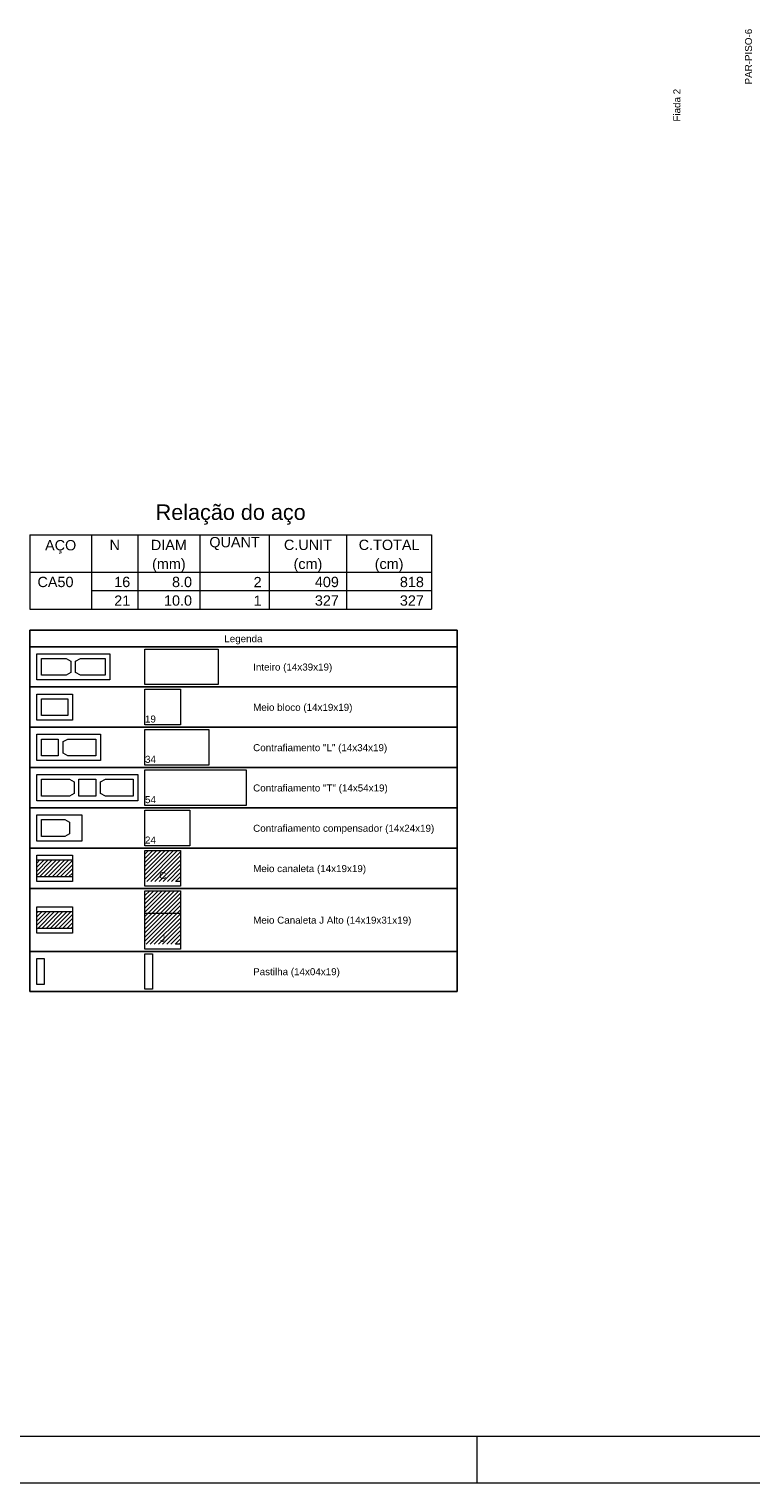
# Model space of a CAD drawing. Header units: millimetres. Extents: x 337 to 624, y -381 to -65.
# Tile 15 of 139: x 362 to 377, y -317 to -286. Entities that reach past the tile are written whole.
import ezdxf

# ---------------------------------------------------------------- set-up
doc = ezdxf.new("R2010")
doc.units = ezdxf.units.MM
doc.header["$MEASUREMENT"] = 0
doc.linetypes.add('DOT', pattern=[6.35, 0, -6.35])
for name, color, linetype, lineweight in [('DI-Tabelas', 7, 'Continuous', 25), ('PA-Graute', 8, 'Continuous', 0), ('PE-Contrafiamento compensador', 1, 'Continuous', 5), ('PE-Contrafiamento L', 1, 'Continuous', 13), ('PE-Contrafiamento T', 1, 'Continuous', 5), ('PE-Inteiro', 7, 'Continuous', 5), ('PE-Meio', 1, 'Continuous', 5), ('PE-Meio canaleta', 5, 'Continuous', 5), ('PE-Meio canaleta J alto', 5, 'Continuous', 5), ('PE-Paredes', 1, 'Continuous', 5), ('PE-Pastilha', 3, 'Continuous', 5), ('PRANCHA 01', 7, 'Continuous', 20), ('Relação do aço', 7, 'Continuous', 0)]:
    doc.layers.add(name, color=color, linetype=linetype, lineweight=lineweight)
doc.styles.add('Arial', font='arial.ttf')
pattern_1 = [(45, (400.95461, -405.666657), (-0.044194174, 0.044194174), [])]

msp = doc.modelspace()

# ---------------------------------------------------------------- hatches: boundary and pattern name
at = {"layer": 'PA-Graute', "linetype": 'Continuous'}
h = msp.add_hatch(dxfattribs=at)
h.set_pattern_fill('ANSI31', color=8, scale=0.5, style=0)
h.set_pattern_definition(pattern_1)
h.paths.add_polyline_path([(364.3446, -303.2523), (365.1046, -303.2523), (365.1046, -303.9123), (364.3446, -303.9123)])
h = msp.add_hatch(dxfattribs=at)
h.set_pattern_fill('ANSI31', color=8, scale=0.5, style=0)
h.set_pattern_definition(pattern_1)
h.paths.add_polyline_path([(362.0346, -303.4523), (362.7946, -303.4523), (362.7946, -303.8123), (362.0346, -303.8123)])
h = msp.add_hatch(dxfattribs=at)
h.set_pattern_fill('ANSI31', color=8, scale=0.5, style=0)
h.set_pattern_definition(pattern_1)
h.paths.add_polyline_path([(364.3446, -304.1123), (365.1046, -304.1123), (365.1046, -305.2523), (364.3446, -305.2523)])
h = msp.add_hatch(dxfattribs=at)
h.set_pattern_fill('ANSI31', color=8, scale=0.5, style=0)
h.set_pattern_definition(pattern_1)
h.paths.add_polyline_path([(362.0346, -304.5523), (362.7946, -304.5523), (362.7946, -304.9123), (362.0346, -304.9123)])

# ---------------------------------------------------------------- linework, layer by layer
at = {"layer": 'DI-Tabelas'}
for p, q in [((361.8846, -298.9023), (361.8846, -298.5533)), ((361.8846, -298.5533), (371.0076, -298.5533)), ((371.0076, -298.5533), (371.0076, -298.9023)), ((371.0076, -298.9023), (361.8846, -298.9023)), ((361.8846, -299.7623), (361.8846, -298.9023)), ((371.0076, -298.9023), (371.0076, -299.7623)), ((364.1946, -299.7623), (361.8846, -299.7623)), ((361.8846, -300.6223), (361.8846, -299.7623)), ((366.5046, -299.7623), (364.1946, -299.7623)), ((371.0076, -299.7623), (366.5046, -299.7623)), ((371.0076, -299.7623), (371.0076, -300.6223)), ((364.1946, -300.6223), (361.8846, -300.6223)), ((361.8846, -301.4823), (361.8846, -300.6223)), ((366.5046, -300.6223), (364.1946, -300.6223)), ((371.0076, -300.6223), (366.5046, -300.6223)), ((371.0076, -300.6223), (371.0076, -301.4823)), ((364.1946, -301.4823), (361.8846, -301.4823)), ((361.8846, -302.3423), (361.8846, -301.4823)), ((366.5046, -301.4823), (364.1946, -301.4823)), ((371.0076, -301.4823), (366.5046, -301.4823)), ((371.0076, -301.4823), (371.0076, -302.3423)), ((364.1946, -302.3423), (361.8846, -302.3423)), ((361.8846, -303.2023), (361.8846, -302.3423)), ((366.5046, -302.3423), (364.1946, -302.3423)), ((371.0076, -302.3423), (366.5046, -302.3423)), ((371.0076, -302.3423), (371.0076, -303.2023)), ((364.1946, -303.2023), (361.8846, -303.2023)), ((361.8846, -304.0623), (361.8846, -303.2023)), ((366.5046, -303.2023), (364.1946, -303.2023)), ((371.0076, -303.2023), (366.5046, -303.2023)), ((371.0076, -303.2023), (371.0076, -304.0623)), ((364.1946, -304.0623), (361.8846, -304.0623)), ((361.8846, -305.4023), (361.8846, -304.0623)), ((366.5046, -304.0623), (364.1946, -304.0623)), ((371.0076, -304.0623), (366.5046, -304.0623)), ((371.0076, -304.0623), (371.0076, -305.4023)), ((364.1946, -305.4023), (361.8846, -305.4023)), ((361.8846, -306.2623), (361.8846, -305.4023)), ((366.5046, -305.4023), (364.1946, -305.4023)), ((371.0076, -305.4023), (366.5046, -305.4023)), ((371.0076, -305.4023), (371.0076, -306.2623)), ((364.1946, -306.2623), (361.8846, -306.2623)), ((366.5046, -306.2623), (364.1946, -306.2623)), ((371.0076, -306.2623), (366.5046, -306.2623))]:
    msp.add_line(p, q, dxfattribs=at)
at = {"layer": 'PE-Contrafiamento compensador', "linetype": 'Continuous'}
for p, q in [((364.3446, -302.3923), (365.3046, -302.3923)), ((364.3446, -303.1523), (364.3446, -302.3923)), ((365.3046, -302.3923), (365.3046, -303.1523)), ((362.0346, -302.4923), (362.9946, -302.4923)), ((362.0346, -303.0523), (362.0346, -302.4923)), ((362.9946, -302.4923), (362.9946, -303.0523)), ((362.9946, -303.0523), (362.0346, -303.0523)), ((365.3046, -303.1523), (364.3446, -303.1523))]:
    msp.add_line(p, q, dxfattribs=at)
at = {"layer": 'PE-Contrafiamento compensador', "linetype": 'Continuous', "lineweight": 5}
for p, q in [((362.1346, -302.5923), (362.6306, -302.5923)), ((362.1346, -302.9523), (362.1346, -302.5923)), ((362.6306, -302.5923), (362.7346, -302.6483)), ((362.7346, -302.6483), (362.7346, -302.8963)), ((362.6306, -302.9523), (362.1346, -302.9523)), ((362.7346, -302.8963), (362.6306, -302.9523))]:
    msp.add_line(p, q, dxfattribs=at)
at = {"layer": 'PE-Contrafiamento L', "linetype": 'Continuous'}
for p, q in [((362.0346, -300.7723), (363.3946, -300.7723)), ((362.0346, -301.3323), (362.0346, -300.7723)), ((363.3946, -300.7723), (363.3946, -301.3323)), ((364.3446, -300.6723), (365.7046, -300.6723)), ((364.3446, -301.4323), (364.3446, -300.6723)), ((365.7046, -300.6723), (365.7046, -301.4323)), ((363.3946, -301.3323), (362.0346, -301.3323)), ((365.7046, -301.4323), (364.3446, -301.4323))]:
    msp.add_line(p, q, dxfattribs=at)
at = {"layer": 'PE-Contrafiamento L', "linetype": 'Continuous', "lineweight": 5}
for p, q in [((362.1346, -300.8723), (362.4946, -300.8723)), ((362.1346, -301.2323), (362.1346, -300.8723)), ((362.4946, -300.8723), (362.4946, -301.2323)), ((362.5946, -300.9283), (362.6986, -300.8723)), ((362.5946, -301.1763), (362.5946, -300.9283)), ((362.6986, -301.2323), (362.5946, -301.1763)), ((362.6986, -300.8723), (363.2946, -300.8723)), ((363.2946, -300.8723), (363.2946, -301.2323)), ((362.4946, -301.2323), (362.1346, -301.2323)), ((363.2946, -301.2323), (362.6986, -301.2323))]:
    msp.add_line(p, q, dxfattribs=at)
at = {"layer": 'PE-Contrafiamento T', "linetype": 'Continuous'}
for p, q in [((362.0346, -301.6323), (364.1946, -301.6323)), ((362.0346, -302.1923), (362.0346, -301.6323)), ((364.1946, -301.6323), (364.1946, -302.1923)), ((364.3446, -301.5323), (366.5046, -301.5323)), ((364.3446, -302.2923), (364.3446, -301.5323)), ((366.5046, -301.5323), (366.5046, -302.2923)), ((364.1946, -302.1923), (362.0346, -302.1923)), ((366.5046, -302.2923), (364.3446, -302.2923))]:
    msp.add_line(p, q, dxfattribs=at)
at = {"layer": 'PE-Contrafiamento T', "linetype": 'Continuous', "lineweight": 5}
for p, q in [((362.1346, -301.7323), (362.7306, -301.7323)), ((362.1346, -302.0923), (362.1346, -301.7323)), ((362.7306, -301.7323), (362.8346, -301.7883)), ((362.8346, -301.7883), (362.8346, -302.0363)), ((362.9346, -301.7323), (363.2946, -301.7323)), ((362.9346, -302.0923), (362.9346, -301.7323)), ((363.2946, -301.7323), (363.2946, -302.0923)), ((363.3946, -301.7883), (363.4986, -301.7323)), ((363.3946, -302.0363), (363.3946, -301.7883)), ((363.4986, -301.7323), (364.0946, -301.7323)), ((364.0946, -301.7323), (364.0946, -302.0923)), ((362.7306, -302.0923), (362.1346, -302.0923)), ((362.8346, -302.0363), (362.7306, -302.0923)), ((363.2946, -302.0923), (362.9346, -302.0923)), ((363.4986, -302.0923), (363.3946, -302.0363)), ((364.0946, -302.0923), (363.4986, -302.0923))]:
    msp.add_line(p, q, dxfattribs=at)
at = {"layer": 'PE-Inteiro', "linetype": 'Continuous'}
for p, q in [((364.3446, -298.9523), (365.9046, -298.9523)), ((364.3446, -299.7123), (364.3446, -298.9523)), ((365.9046, -298.9523), (365.9046, -299.7123)), ((362.0346, -299.0523), (363.5946, -299.0523)), ((362.0346, -299.6123), (362.0346, -299.0523)), ((363.5946, -299.0523), (363.5946, -299.6123)), ((363.5946, -299.6123), (362.0346, -299.6123)), ((365.9046, -299.7123), (364.3446, -299.7123))]:
    msp.add_line(p, q, dxfattribs=at)
at = {"layer": 'PE-Inteiro', "linetype": 'Continuous', "lineweight": 5}
for p, q in [((362.1346, -299.1523), (362.6606, -299.1523)), ((362.1346, -299.5123), (362.1346, -299.1523)), ((362.6606, -299.1523), (362.7646, -299.2083)), ((362.7646, -299.2083), (362.7646, -299.4563)), ((362.8646, -299.2083), (362.9686, -299.1523)), ((362.8646, -299.4563), (362.8646, -299.2083)), ((362.9686, -299.1523), (363.4946, -299.1523)), ((363.4946, -299.1523), (363.4946, -299.5123)), ((362.6606, -299.5123), (362.1346, -299.5123)), ((362.7646, -299.4563), (362.6606, -299.5123)), ((362.9686, -299.5123), (362.8646, -299.4563)), ((363.4946, -299.5123), (362.9686, -299.5123))]:
    msp.add_line(p, q, dxfattribs=at)
at = {"layer": 'PE-Meio', "linetype": 'Continuous'}
for p, q in [((362.0346, -299.9123), (362.7946, -299.9123)), ((362.0346, -300.4723), (362.0346, -299.9123)), ((362.7946, -299.9123), (362.7946, -300.4723)), ((364.3446, -299.8123), (365.1046, -299.8123)), ((364.3446, -300.5723), (364.3446, -299.8123)), ((365.1046, -299.8123), (365.1046, -300.5723)), ((362.7946, -300.4723), (362.0346, -300.4723)), ((365.1046, -300.5723), (364.3446, -300.5723))]:
    msp.add_line(p, q, dxfattribs=at)
at = {"layer": 'PE-Meio', "linetype": 'Continuous', "lineweight": 5}
for p, q in [((362.1346, -300.0123), (362.6946, -300.0123)), ((362.1346, -300.3723), (362.1346, -300.0123)), ((362.6946, -300.0123), (362.6946, -300.3723)), ((362.6946, -300.3723), (362.1346, -300.3723))]:
    msp.add_line(p, q, dxfattribs=at)
at = {"layer": 'PE-Meio canaleta', "linetype": 'Continuous'}
for p, q in [((364.3446, -303.2523), (365.1046, -303.2523)), ((364.3446, -304.0123), (364.3446, -303.2523)), ((365.1046, -303.2523), (365.1046, -304.0123)), ((362.0346, -303.3523), (362.7946, -303.3523)), ((362.0346, -303.9123), (362.0346, -303.3523)), ((362.7946, -303.3523), (362.7946, -303.9123)), ((362.7946, -303.9123), (362.0346, -303.9123)), ((365.1046, -304.0123), (364.3446, -304.0123))]:
    msp.add_line(p, q, dxfattribs=at)
at = {"layer": 'PE-Meio canaleta', "color": 5, "linetype": 'DOT', "lineweight": 5}
for p, q in [((364.3446, -303.2523), (365.1046, -303.2523)), ((364.3446, -303.9123), (364.3446, -303.2523)), ((365.1046, -303.2523), (365.1046, -303.9123)), ((365.1046, -303.9123), (364.3446, -303.9123))]:
    msp.add_line(p, q, dxfattribs=at)
at = {"layer": 'PE-Meio canaleta', "linetype": 'Continuous', "lineweight": 5}
for p, q in [((362.0346, -303.4523), (362.7946, -303.4523)), ((362.0346, -303.8123), (362.0346, -303.4523)), ((362.7946, -303.4523), (362.7946, -303.8123)), ((362.7946, -303.8123), (362.0346, -303.8123))]:
    msp.add_line(p, q, dxfattribs=at)
at = {"layer": 'PE-Meio canaleta J alto', "linetype": 'Continuous'}
for p, q in [((364.3446, -304.1123), (365.1046, -304.1123)), ((364.3446, -305.3523), (364.3446, -304.1123)), ((365.1046, -304.1123), (365.1046, -305.3523)), ((362.0346, -304.4523), (362.7946, -304.4523)), ((362.0346, -305.0123), (362.0346, -304.4523)), ((362.7946, -304.4523), (362.7946, -305.0123)), ((362.7946, -305.0123), (362.0346, -305.0123)), ((365.1046, -305.3523), (364.3446, -305.3523))]:
    msp.add_line(p, q, dxfattribs=at)
at = {"layer": 'PE-Meio canaleta J alto', "color": 5, "linetype": 'DOT', "lineweight": 5}
for p, q in [((364.3446, -304.1123), (365.1046, -304.1123)), ((364.3446, -305.2523), (364.3446, -304.1123)), ((365.1046, -304.1123), (365.1046, -305.2523)), ((365.1046, -305.2523), (364.3446, -305.2523))]:
    msp.add_line(p, q, dxfattribs=at)
at = {"layer": 'PE-Meio canaleta J alto', "linetype": 'Continuous', "lineweight": 5}
for p, q in [((362.0346, -304.5523), (362.7946, -304.5523)), ((362.0346, -304.9123), (362.0346, -304.5523)), ((362.7946, -304.5523), (362.7946, -304.9123)), ((365.1046, -304.5923), (364.3446, -304.5923)), ((362.7946, -304.9123), (362.0346, -304.9123))]:
    msp.add_line(p, q, dxfattribs=at)
at = {"layer": 'PE-Pastilha', "linetype": 'Continuous'}
for p, q in [((364.3446, -305.4523), (364.5046, -305.4523)), ((364.3446, -306.2123), (364.3446, -305.4523)), ((364.5046, -305.4523), (364.5046, -306.2123)), ((362.0346, -305.5523), (362.1946, -305.5523)), ((362.0346, -306.1123), (362.0346, -305.5523)), ((362.1946, -305.5523), (362.1946, -306.1123)), ((362.1946, -306.1123), (362.0346, -306.1123)), ((364.5046, -306.2123), (364.3446, -306.2123))]:
    msp.add_line(p, q, dxfattribs=at)
at = {"layer": 'PRANCHA 01'}
for points in [[(337.4312, -316.7434), (421.5312, -316.7434), (421.5312, -257.3434), (337.4312, -257.3434), (337.4312, -316.7434)], [(371.4312, -315.7434), (371.4312, -316.7434)], [(371.4312, -315.7434), (371.4312, -316.7434)]]:
    msp.add_lwpolyline(points, dxfattribs=at)
msp.add_lwpolyline([(339.9312, -315.7434), (420.5312, -315.7434), (420.5312, -258.3434), (339.9312, -258.3434)], close=True, dxfattribs=at)
at = {"layer": 'Relação do aço'}
for p, q in [((361.8846, -296.5193), (370.4646, -296.5193)), ((361.8846, -296.5193), (361.8846, -297.3113)), ((363.2046, -296.5193), (363.2046, -297.3113)), ((364.1946, -296.5193), (364.1946, -297.3113)), ((365.5146, -296.5193), (365.5146, -297.3113)), ((366.9996, -296.5193), (366.9996, -297.3113)), ((368.6496, -296.5193), (368.6496, -297.3113)), ((370.4646, -296.5193), (370.4646, -297.3113)), ((361.8846, -297.3113), (370.4646, -297.3113)), ((361.8846, -297.3113), (370.4646, -297.3113)), ((361.8846, -297.3113), (361.8846, -298.1033)), ((363.2046, -297.3113), (363.2046, -298.1033)), ((364.1946, -297.3113), (364.1946, -298.1033)), ((365.5146, -297.3113), (365.5146, -298.1033)), ((366.9996, -297.3113), (366.9996, -298.1033)), ((368.6496, -297.3113), (368.6496, -298.1033)), ((370.4646, -297.3113), (370.4646, -298.1033)), ((363.2046, -297.7073), (370.4646, -297.7073)), ((361.8846, -298.1033), (370.4646, -298.1033))]:
    msp.add_line(p, q, dxfattribs=at)

# ---------------------------------------------------------------- texts
at = {"layer": 'DI-Tabelas', "char_height": 0.15, "line_spacing_factor": 0.6, "style": 'Arial'}
for s, insert, width, attachment_point in [('Legenda', (366.4461, -298.8523), 1.631021, 8), ('Inteiro (14x39x19)', (366.6546, -299.4568), 3.377058, 7), ('Meio bloco (14x19x19)', (366.6546, -300.3168), 4.239101, 7), ('Contrafiamento "L" (14x34x19)', (366.6546, -301.1768), 5.724466, 7), ('Contrafiamento "T" (14x54x19)', (366.6546, -302.0368), 5.747561, 7), ('Contrafiamento compensador (14x24x19)', (366.6546, -302.8968), 7.732774, 7), ('Meio canaleta (14x19x19)', (366.6546, -303.7568), 4.821494, 7), ('Meio Canaleta J Alto (14x19x31x19)', (366.6546, -304.8568), 6.754802, 7), ('Pastilha (14x04x19)', (366.6546, -305.9568), 3.703582, 7)]:
    msp.add_mtext(s, dxfattribs=dict(at, insert=insert, width=width, attachment_point=attachment_point))
at = {"layer": 'PE-Contrafiamento compensador', "insert": (364.345, -303.1028), "char_height": 0.15, "width": 0.466006, "attachment_point": 7, "line_spacing_factor": 0.6, "style": 'Arial'}
msp.add_mtext('24', dxfattribs=at)
at = {"layer": 'PE-Contrafiamento L', "insert": (364.345, -301.3828), "char_height": 0.15, "width": 0.466006, "attachment_point": 7, "line_spacing_factor": 0.6, "style": 'Arial'}
msp.add_mtext('34', dxfattribs=at)
at = {"layer": 'PE-Contrafiamento T', "insert": (364.345, -302.2428), "char_height": 0.15, "width": 0.466006, "attachment_point": 7, "line_spacing_factor": 0.6, "style": 'Arial'}
msp.add_mtext('54', dxfattribs=at)
at = {"layer": 'PE-Meio', "insert": (364.345, -300.5228), "char_height": 0.15, "width": 0.466006, "attachment_point": 7, "line_spacing_factor": 0.6, "style": 'Arial'}
msp.add_mtext('19', dxfattribs=at)
at = {"layer": 'PE-Meio canaleta', "insert": (364.7246, -303.8628), "char_height": 0.15, "width": 0.302744, "attachment_point": 8, "line_spacing_factor": 0.6, "style": 'Arial'}
msp.add_mtext('C', dxfattribs=at)
at = {"layer": 'PE-Meio canaleta J alto', "insert": (364.7246, -305.2028), "char_height": 0.15, "width": 0.20968, "attachment_point": 8, "line_spacing_factor": 0.6, "style": 'Arial'}
msp.add_mtext('J', dxfattribs=at)
at = {"layer": 'PE-Paredes', "char_height": 0.15, "rotation": 90.00021, "line_spacing_factor": 0.9, "style": 'Arial'}
for s, insert, width, attachment_point in [('PAR-PISO-6', (377.3078, -286.9077), 2.415762, 7), ('Fiada 2', (375.7023, -287.3509), 1.437561, 5)]:
    msp.add_mtext(s, dxfattribs=dict(at, insert=insert, width=width, attachment_point=attachment_point))
at = {"layer": 'Relação do aço', "line_spacing_factor": 0.9, "style": 'Arial'}
for s, insert, char_height, width, attachment_point in [('Relação do aço', (366.1746, -296.2993), 0.33, 6.406326, 8), ('AÇO', (362.5446, -296.9153), 0.22, 1.332409, 8), ('N', (363.6996, -296.8427), 0.22, 0.444024, 8), ('DIAM', (364.8546, -296.8427), 0.22, 1.536982, 8), ('QUANT', (366.2571, -296.8427), 0.22, 2.152043, 8), ('C.UNIT', (367.8246, -296.8427), 0.22, 2.049085, 8), ('C.TOTAL', (369.5571, -296.8427), 0.22, 2.596067, 8), ('(mm)', (364.8546, -297.3113), 0.22, 1.433354, 8), ('(cm)', (367.8246, -297.3113), 0.22, 1.22878, 8), ('(cm)', (369.5571, -297.3113), 0.22, 1.22878, 8), ('CA50', (362.0496, -297.6347), 0.22, 1.537652, 7), ('16', (364.0296, -297.6347), 0.22, 0.683476, 9), ('8.0', (365.3496, -297.6347), 0.22, 0.854177, 9), ('2', (366.8346, -297.6347), 0.22, 0.341738, 9), ('409', (368.4846, -297.6347), 0.22, 1.025213, 9), ('818', (370.2996, -297.6347), 0.22, 1.025213, 9), ('21', (364.0296, -298.0307), 0.22, 0.683476, 9), ('10.0', (365.3496, -298.0307), 0.22, 1.195915, 9), ('1', (366.8346, -298.0307), 0.22, 0.341738, 9), ('327', (368.4846, -298.0307), 0.22, 1.025213, 9), ('327', (370.2996, -298.0307), 0.22, 1.025213, 9)]:
    msp.add_mtext(s, dxfattribs=dict(at, insert=insert, char_height=char_height, width=width, attachment_point=attachment_point))

doc.saveas('drawing.dxf')
